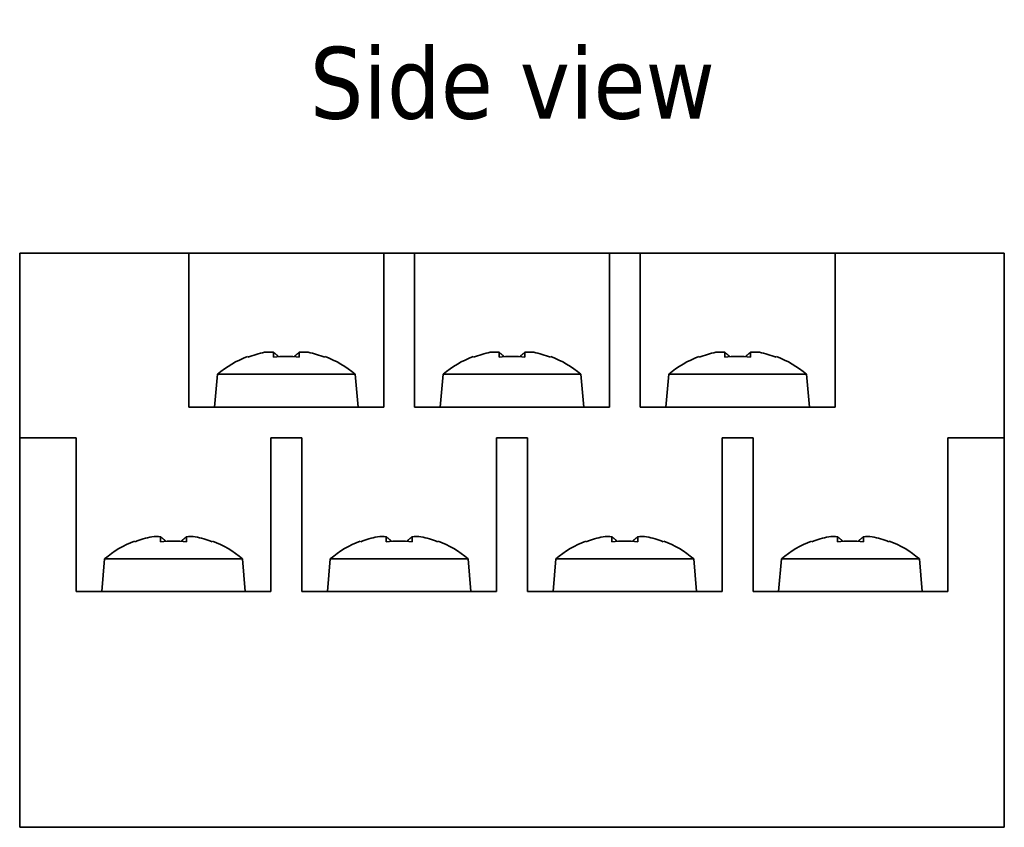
# Model space of a CAD drawing. Header units: millimetres. Extents: x 39 to 182, y 93 to 195.
# Tile 6 of 6: x 134 to 182, y 93 to 132. Entities that reach past the tile are written whole.
import ezdxf

# ---------------------------------------------------------------- set-up
doc = ezdxf.new("R2010")
doc.units = ezdxf.units.MM
doc.layers.add('Symbol (ISO)', color=7, linetype='Continuous', lineweight=25)
doc.layers.add('Visible (ISO)', color=7, linetype='Continuous', lineweight=35)
doc.styles.add('Label Text (ISO)', font='TAHOMA.TTF')

msp = doc.modelspace()

# ---------------------------------------------------------------- linework, layer by layer
at = {"layer": 'Visible (ISO)'}
for p, q in [((134.116, 120.623), (134.116, 118.623)), ((142.366, 120.623), (134.116, 120.623)), ((142.366, 120.623), (151.866, 120.623)), ((142.366, 118.623), (142.366, 120.623)), ((153.366, 120.623), (151.866, 120.623)), ((151.866, 120.623), (151.866, 118.623)), ((153.366, 120.623), (162.866, 120.623)), ((153.366, 118.623), (153.366, 120.623)), ((164.366, 120.623), (162.866, 120.623)), ((162.866, 120.623), (162.866, 118.623)), ((164.366, 120.623), (173.866, 120.623)), ((164.366, 118.623), (164.366, 120.623)), ((182.116, 120.623), (173.866, 120.623)), ((173.866, 120.623), (173.866, 118.623)), ((182.116, 118.623), (182.116, 120.623)), ((134.116, 111.623), (134.116, 118.623)), ((142.366, 113.123), (142.366, 118.623)), ((151.866, 118.623), (151.866, 113.123)), ((153.366, 113.123), (153.366, 118.623)), ((162.866, 118.623), (162.866, 113.123)), ((164.366, 113.123), (164.366, 118.623)), ((173.866, 118.623), (173.866, 113.123)), ((182.116, 111.623), (182.116, 118.623)), ((146.488, 115.555), (146.488, 115.796)), ((147.745, 115.796), (147.745, 115.555)), ((157.488, 115.555), (157.488, 115.796)), ((158.745, 115.796), (158.745, 115.555)), ((168.488, 115.555), (168.488, 115.796)), ((169.745, 115.796), (169.745, 115.555)), ((145.24, 115.555), (145.221, 115.588)), ((149.012, 115.588), (148.992, 115.555)), ((156.24, 115.555), (156.221, 115.588)), ((160.012, 115.588), (159.992, 115.555)), ((167.24, 115.555), (167.221, 115.588)), ((171.012, 115.588), (170.992, 115.555)), ((143.756, 114.723), (143.616, 113.123)), ((143.756, 114.723), (150.476, 114.723)), ((150.476, 114.723), (150.616, 113.123)), ((154.756, 114.723), (154.616, 113.123)), ((154.756, 114.723), (161.476, 114.723)), ((161.476, 114.723), (161.616, 113.123)), ((165.756, 114.723), (165.616, 113.123)), ((165.756, 114.723), (172.476, 114.723)), ((172.476, 114.723), (172.616, 113.123)), ((151.866, 113.123), (142.366, 113.123)), ((162.866, 113.123), (153.366, 113.123)), ((173.866, 113.123), (164.366, 113.123)), ((134.116, 111.623), (134.116, 109.623)), ((136.866, 111.623), (134.116, 111.623)), ((136.866, 109.623), (136.866, 111.623)), ((146.366, 111.623), (146.366, 109.623)), ((147.866, 111.623), (146.366, 111.623)), ((147.866, 109.623), (147.866, 111.623)), ((157.366, 111.623), (157.366, 109.623)), ((158.866, 111.623), (157.366, 111.623)), ((158.866, 109.623), (158.866, 111.623)), ((168.366, 111.623), (168.366, 109.623)), ((169.866, 111.623), (168.366, 111.623)), ((169.866, 109.623), (169.866, 111.623)), ((182.116, 111.623), (179.366, 111.623)), ((179.366, 111.623), (179.366, 109.623)), ((182.116, 109.623), (182.116, 111.623)), ((134.116, 92.623), (134.116, 109.623)), ((136.866, 104.123), (136.866, 109.623)), ((146.366, 109.623), (146.366, 104.123)), ((147.866, 104.123), (147.866, 109.623)), ((157.366, 109.623), (157.366, 104.123)), ((158.866, 104.123), (158.866, 109.623)), ((168.366, 109.623), (168.366, 104.123)), ((169.866, 104.123), (169.866, 109.623)), ((179.366, 109.623), (179.366, 104.123)), ((182.116, 92.623), (182.116, 109.623)), ((139.74, 106.555), (139.721, 106.588)), ((140.988, 106.555), (140.988, 106.796)), ((142.245, 106.796), (142.245, 106.555)), ((143.512, 106.588), (143.492, 106.555)), ((150.74, 106.555), (150.721, 106.588)), ((151.988, 106.555), (151.988, 106.796)), ((153.245, 106.796), (153.245, 106.555)), ((154.512, 106.588), (154.492, 106.555)), ((161.74, 106.555), (161.721, 106.588)), ((162.988, 106.555), (162.988, 106.796)), ((164.245, 106.796), (164.245, 106.555)), ((165.512, 106.588), (165.492, 106.555)), ((172.74, 106.555), (172.721, 106.588)), ((173.988, 106.555), (173.988, 106.796)), ((175.245, 106.796), (175.245, 106.555)), ((176.512, 106.588), (176.492, 106.555)), ((138.256, 105.723), (138.116, 104.123)), ((138.256, 105.723), (144.976, 105.723)), ((144.976, 105.723), (145.116, 104.123)), ((149.256, 105.723), (149.116, 104.123)), ((149.256, 105.723), (155.976, 105.723)), ((155.976, 105.723), (156.116, 104.123)), ((160.256, 105.723), (160.116, 104.123)), ((160.256, 105.723), (166.976, 105.723)), ((166.976, 105.723), (167.116, 104.123)), ((171.256, 105.723), (171.116, 104.123)), ((171.256, 105.723), (177.976, 105.723)), ((177.976, 105.723), (178.116, 104.123)), ((146.366, 104.123), (136.866, 104.123)), ((157.366, 104.123), (147.866, 104.123)), ((168.366, 104.123), (158.866, 104.123)), ((179.366, 104.123), (169.866, 104.123)), ((182.116, 92.623), (134.116, 92.623))]:
    msp.add_line(p, q, dxfattribs=at)
at = {"layer": 'Visible (ISO)', "flags": 128}
for points in [[(146.488, 115.796), (146.499, 115.787), (146.509, 115.778), (146.52, 115.769), (146.531, 115.76), (146.542, 115.751), (146.553, 115.741), (146.563, 115.732), (146.574, 115.723), (146.585, 115.714), (146.596, 115.705), (146.607, 115.696), (146.617, 115.687), (146.628, 115.677), (146.639, 115.668), (146.65, 115.659), (146.661, 115.65), (146.672, 115.641), (146.682, 115.632), (146.693, 115.622), (146.704, 115.613), (146.715, 115.604), (146.726, 115.595), (146.736, 115.586), (146.747, 115.577)], [(147.745, 115.796), (147.734, 115.787), (147.723, 115.778), (147.712, 115.769), (147.702, 115.76), (147.691, 115.751), (147.68, 115.741), (147.669, 115.732), (147.658, 115.723), (147.648, 115.714), (147.637, 115.705), (147.626, 115.696), (147.615, 115.687), (147.604, 115.677), (147.594, 115.668), (147.583, 115.659), (147.572, 115.65), (147.561, 115.641), (147.55, 115.632), (147.54, 115.622), (147.529, 115.613), (147.518, 115.604), (147.507, 115.595), (147.496, 115.586), (147.486, 115.577)], [(157.488, 115.796), (157.499, 115.787), (157.509, 115.778), (157.52, 115.769), (157.531, 115.76), (157.542, 115.751), (157.553, 115.741), (157.563, 115.732), (157.574, 115.723), (157.585, 115.714), (157.596, 115.705), (157.607, 115.696), (157.617, 115.687), (157.628, 115.677), (157.639, 115.668), (157.65, 115.659), (157.661, 115.65), (157.672, 115.641), (157.682, 115.632), (157.693, 115.622), (157.704, 115.613), (157.715, 115.604), (157.726, 115.595), (157.736, 115.586), (157.747, 115.577)], [(158.745, 115.796), (158.734, 115.787), (158.723, 115.778), (158.712, 115.769), (158.702, 115.76), (158.691, 115.751), (158.68, 115.741), (158.669, 115.732), (158.658, 115.723), (158.648, 115.714), (158.637, 115.705), (158.626, 115.696), (158.615, 115.687), (158.604, 115.677), (158.594, 115.668), (158.583, 115.659), (158.572, 115.65), (158.561, 115.641), (158.55, 115.632), (158.54, 115.622), (158.529, 115.613), (158.518, 115.604), (158.507, 115.595), (158.496, 115.586), (158.486, 115.577)], [(168.488, 115.796), (168.499, 115.787), (168.509, 115.778), (168.52, 115.769), (168.531, 115.76), (168.542, 115.751), (168.553, 115.741), (168.563, 115.732), (168.574, 115.723), (168.585, 115.714), (168.596, 115.705), (168.607, 115.696), (168.617, 115.687), (168.628, 115.677), (168.639, 115.668), (168.65, 115.659), (168.661, 115.65), (168.672, 115.641), (168.682, 115.632), (168.693, 115.622), (168.704, 115.613), (168.715, 115.604), (168.726, 115.595), (168.736, 115.586), (168.747, 115.577)], [(169.745, 115.796), (169.734, 115.787), (169.723, 115.778), (169.712, 115.769), (169.702, 115.76), (169.691, 115.751), (169.68, 115.741), (169.669, 115.732), (169.658, 115.723), (169.648, 115.714), (169.637, 115.705), (169.626, 115.696), (169.615, 115.687), (169.604, 115.677), (169.594, 115.668), (169.583, 115.659), (169.572, 115.65), (169.561, 115.641), (169.55, 115.632), (169.54, 115.622), (169.529, 115.613), (169.518, 115.604), (169.507, 115.595), (169.496, 115.586), (169.486, 115.577)], [(140.988, 106.796), (140.999, 106.787), (141.009, 106.778), (141.02, 106.769), (141.031, 106.76), (141.042, 106.751), (141.053, 106.741), (141.063, 106.732), (141.074, 106.723), (141.085, 106.714), (141.096, 106.705), (141.107, 106.696), (141.117, 106.687), (141.128, 106.677), (141.139, 106.668), (141.15, 106.659), (141.161, 106.65), (141.172, 106.641), (141.182, 106.632), (141.193, 106.622), (141.204, 106.613), (141.215, 106.604), (141.226, 106.595), (141.236, 106.586), (141.247, 106.577)], [(142.245, 106.796), (142.234, 106.787), (142.223, 106.778), (142.212, 106.769), (142.202, 106.76), (142.191, 106.751), (142.18, 106.741), (142.169, 106.732), (142.158, 106.723), (142.148, 106.714), (142.137, 106.705), (142.126, 106.696), (142.115, 106.687), (142.104, 106.677), (142.094, 106.668), (142.083, 106.659), (142.072, 106.65), (142.061, 106.641), (142.05, 106.632), (142.04, 106.622), (142.029, 106.613), (142.018, 106.604), (142.007, 106.595), (141.996, 106.586), (141.986, 106.577)], [(151.988, 106.796), (151.999, 106.787), (152.009, 106.778), (152.02, 106.769), (152.031, 106.76), (152.042, 106.751), (152.053, 106.741), (152.063, 106.732), (152.074, 106.723), (152.085, 106.714), (152.096, 106.705), (152.107, 106.696), (152.117, 106.687), (152.128, 106.677), (152.139, 106.668), (152.15, 106.659), (152.161, 106.65), (152.172, 106.641), (152.182, 106.632), (152.193, 106.622), (152.204, 106.613), (152.215, 106.604), (152.226, 106.595), (152.236, 106.586), (152.247, 106.577)], [(153.245, 106.796), (153.234, 106.787), (153.223, 106.778), (153.212, 106.769), (153.202, 106.76), (153.191, 106.751), (153.18, 106.741), (153.169, 106.732), (153.158, 106.723), (153.148, 106.714), (153.137, 106.705), (153.126, 106.696), (153.115, 106.687), (153.104, 106.677), (153.094, 106.668), (153.083, 106.659), (153.072, 106.65), (153.061, 106.641), (153.05, 106.632), (153.04, 106.622), (153.029, 106.613), (153.018, 106.604), (153.007, 106.595), (152.996, 106.586), (152.986, 106.577)], [(162.988, 106.796), (162.999, 106.787), (163.009, 106.778), (163.02, 106.769), (163.031, 106.76), (163.042, 106.751), (163.053, 106.741), (163.063, 106.732), (163.074, 106.723), (163.085, 106.714), (163.096, 106.705), (163.107, 106.696), (163.117, 106.687), (163.128, 106.677), (163.139, 106.668), (163.15, 106.659), (163.161, 106.65), (163.172, 106.641), (163.182, 106.632), (163.193, 106.622), (163.204, 106.613), (163.215, 106.604), (163.226, 106.595), (163.236, 106.586), (163.247, 106.577)], [(164.245, 106.796), (164.234, 106.787), (164.223, 106.778), (164.212, 106.769), (164.202, 106.76), (164.191, 106.751), (164.18, 106.741), (164.169, 106.732), (164.158, 106.723), (164.148, 106.714), (164.137, 106.705), (164.126, 106.696), (164.115, 106.687), (164.104, 106.677), (164.094, 106.668), (164.083, 106.659), (164.072, 106.65), (164.061, 106.641), (164.05, 106.632), (164.04, 106.622), (164.029, 106.613), (164.018, 106.604), (164.007, 106.595), (163.996, 106.586), (163.986, 106.577)], [(173.988, 106.796), (173.999, 106.787), (174.009, 106.778), (174.02, 106.769), (174.031, 106.76), (174.042, 106.751), (174.053, 106.741), (174.063, 106.732), (174.074, 106.723), (174.085, 106.714), (174.096, 106.705), (174.107, 106.696), (174.117, 106.687), (174.128, 106.677), (174.139, 106.668), (174.15, 106.659), (174.161, 106.65), (174.172, 106.641), (174.182, 106.632), (174.193, 106.622), (174.204, 106.613), (174.215, 106.604), (174.226, 106.595), (174.236, 106.586), (174.247, 106.577)], [(175.245, 106.796), (175.234, 106.787), (175.223, 106.778), (175.212, 106.769), (175.202, 106.76), (175.191, 106.751), (175.18, 106.741), (175.169, 106.732), (175.158, 106.723), (175.148, 106.714), (175.137, 106.705), (175.126, 106.696), (175.115, 106.687), (175.104, 106.677), (175.094, 106.668), (175.083, 106.659), (175.072, 106.65), (175.061, 106.641), (175.05, 106.632), (175.04, 106.622), (175.029, 106.613), (175.018, 106.604), (175.007, 106.595), (174.996, 106.586), (174.986, 106.577)]]:
    msp.add_lwpolyline(points, dxfattribs=at)
at = {"layer": 'Visible (ISO)'}
for centre, radius, start, end in [((147.116, 110.706), 5.199, 101.7522, 111.1522), ((147.116, 110.706), 5.199, 68.8478, 78.2478), ((158.116, 110.706), 5.199, 101.7522, 111.1522), ((158.116, 110.706), 5.199, 68.8478, 78.2478), ((169.116, 110.706), 5.199, 101.7522, 111.1522), ((169.116, 110.706), 5.199, 68.8478, 78.2478), ((147.116, 110.706), 5.237, 111.2165, 129.9112), ((147.116, 110.706), 5.237, 50.0888, 68.7835), ((158.116, 110.706), 5.237, 111.2165, 129.9112), ((158.116, 110.706), 5.237, 50.0888, 68.7835), ((169.116, 110.706), 5.237, 111.2165, 129.9112), ((169.116, 110.706), 5.237, 50.0888, 68.7835), ((141.616, 101.706), 5.237, 111.2165, 129.9112), ((141.616, 101.706), 5.199, 101.7522, 111.1522), ((141.616, 101.706), 5.199, 68.8478, 78.2478), ((141.616, 101.706), 5.237, 50.0888, 68.7835), ((152.616, 101.706), 5.237, 111.2165, 129.9112), ((152.616, 101.706), 5.199, 101.7522, 111.1522), ((152.616, 101.706), 5.199, 68.8478, 78.2478), ((152.616, 101.706), 5.237, 50.0888, 68.7835), ((163.616, 101.706), 5.237, 111.2165, 129.9112), ((163.616, 101.706), 5.199, 101.7522, 111.1522), ((163.616, 101.706), 5.199, 68.8478, 78.2478), ((163.616, 101.706), 5.237, 50.0888, 68.7835), ((174.616, 101.706), 5.237, 111.2165, 129.9112), ((174.616, 101.706), 5.199, 101.7522, 111.1522), ((174.616, 101.706), 5.199, 68.8478, 78.2478), ((174.616, 101.706), 5.237, 50.0888, 68.7835)]:
    msp.add_arc(centre, radius, start, end, dxfattribs=at)
for centre, major_axis, ratio, start_param, end_param in [((146.273, 110.706), (0, 5.099), 0.707107, 6.223457, 6.342914), ((147.96, 110.706), (0, 5.099), 0.707107, 6.223457, 6.342914), ((157.273, 110.706), (0, 5.099), 0.707107, 6.223457, 6.342914), ((158.96, 110.706), (0, 5.099), 0.707107, 6.223457, 6.342914), ((168.273, 110.706), (0, 5.099), 0.707107, 6.223457, 6.342914), ((169.96, 110.706), (0, 5.099), 0.707107, 6.223457, 6.342914), ((147.116, 111.105), (5.176, 0), 0.866186, 1.449069, 1.692523), ((158.116, 111.105), (5.176, 0), 0.866186, 1.449069, 1.692523), ((169.116, 111.105), (5.176, 0), 0.866186, 1.449069, 1.692523), ((140.773, 101.706), (0, 5.099), 0.707107, 6.223457, 6.342914), ((141.616, 102.105), (5.176, 0), 0.866186, 1.449069, 1.692523), ((142.46, 101.706), (0, 5.099), 0.707107, 6.223457, 6.342914), ((151.773, 101.706), (0, 5.099), 0.707107, 6.223457, 6.342914), ((152.616, 102.105), (5.176, 0), 0.866186, 1.449069, 1.692523), ((153.46, 101.706), (0, 5.099), 0.707107, 6.223457, 6.342914), ((162.773, 101.706), (0, 5.099), 0.707107, 6.223457, 6.342914), ((163.616, 102.105), (5.176, 0), 0.866186, 1.449069, 1.692523), ((164.46, 101.706), (0, 5.099), 0.707107, 6.223457, 6.342914), ((173.773, 101.706), (0, 5.099), 0.707107, 6.223457, 6.342914), ((174.616, 102.105), (5.176, 0), 0.866186, 1.449069, 1.692523), ((175.46, 101.706), (0, 5.099), 0.707107, 6.223457, 6.342914)]:
    msp.add_ellipse(centre, major_axis=major_axis, ratio=ratio, start_param=start_param, end_param=end_param, dxfattribs=at)

# ---------------------------------------------------------------- texts
at = {"layer": 'Symbol (ISO)', "insert": (148.256, 127.123), "char_height": 3.5, "attachment_point": 7, "style": 'Label Text (ISO)'}
msp.add_mtext('Side view', dxfattribs=at)

doc.saveas('drawing.dxf')
